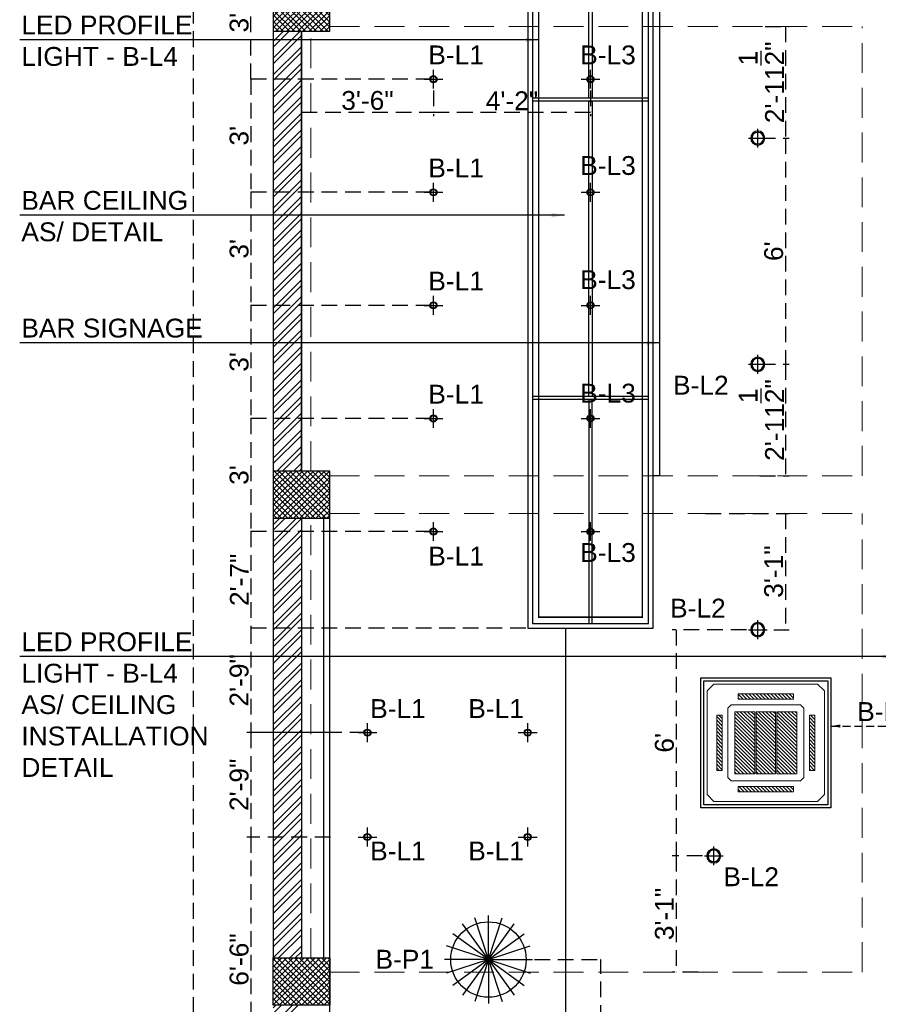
# Model space of a CAD drawing. Header units: inches. Extents: x 105152 to 158499, y 12149 to 30915.
# Tile 73 of 256: x 124587 to 124861, y 17561 to 17875. Entities that reach past the tile are written whole.
import ezdxf

# ---------------------------------------------------------------- set-up
doc = ezdxf.new("R2010")
doc.units = ezdxf.units.IN
doc.header["$MEASUREMENT"] = 0
doc.header["$PDMODE"] = 34
doc.linetypes.add('HIDDEN', pattern=[0.375, 0.25, -0.125])
for name, color, linetype, lineweight in [('-AC-EQUEPMENT', 1, 'Continuous', 20), ('PD_COLUMN', 2, 'Continuous', 60), ('PD_ELEVATION_03', 80, 'Continuous', 25), ('PD_HATCH', 45, 'Continuous', 9)]:
    doc.layers.add(name, color=color, linetype=linetype, lineweight=lineweight)
doc.layers.add('15w led', color=7, linetype='Continuous', true_color=0xe600e6)
for name, color, linetype in [('PD_025_TEXT', 61, 'Continuous'), ('PD_DIMENSION', 101, 'Continuous'), ('PD_LIGHTING', 23, 'Continuous')]:
    doc.layers.add(name, color=color, linetype=linetype)
doc.layers.add('PD_BASE', color=8, linetype='Continuous', transparency=0.5)
doc.styles.get("Standard").update_dxf_attribs({"font": 'arial.ttf', "height": 6})
doc.styles.add('style1', font='arial.ttf', dxfattribs={"height": 500})
doc.dimstyles.new('Copy of MONTY-1', dxfattribs={"dimtxt": 6, "dimasz": 6, "dimexe": 1.625, "dimexo": 9.125, "dimgap": 0.09, "dimtad": 0, "dimdec": 1, "dimzin": 0, "dimdsep": 46, "dimlunit": 4, "dimtxsty": 'Standard', "dimblk": 'OBLIQUE', "dimcen": 1.125, "dimadec": 0, "dimazin": 0, "dimtfac": 1, "dimtdec": 1, "dimtofl": 0, "dimtmove": 0, "dimatfit": 3, "dimfxl": 7, "dimfxlon": 1, "dimtolj": 1, "dimtzin": 0, "dimlwe": 15, "dimarcsym": 1})
doc.dimstyles.new('ISO-10', dxfattribs={"dimtxt": 6, "dimasz": 0.5, "dimexe": 1.25, "dimexo": 0.625, "dimtad": 1, "dimtoh": 1, "dimdec": 1, "dimlunit": 4, "dimtxsty": 'Standard', "dimblk": 'ARCHTICK', "dimcen": 2.5, "dimclrt": 3, "dimadec": 0, "dimazin": 0, "dimtfac": 1, "dimtdec": 1, "dimtmove": 1, "dimatfit": 3, "dimfxl": 1, "dimarcsym": 0})
pattern_1 = [(45, (270111.2745, 44121.918), (-1.767766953, 1.767766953), []), (135, (270111.2745, 44121.918), (-1.767766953, -1.767766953), [])]

# ---------------------------------------------------------------- blocks, each defined once
blk = doc.blocks.new('_ArchTick')
at = {"color": 0, "linetype": 'ByBlock', "const_width": 0.15}
blk.add_lwpolyline([(-0.5, -0.5), (0.5, 0.5)], dxfattribs=at)
blk = doc.blocks.new('*D151')
at = {"layer": 'Defpoints', "color": 0, "ltscale": 20, "transparency": 16777216}
for p in [(124676.99, 18343.43), (124642.49, 17413.43), (124676.99, 17413.43)]:
    blk.add_point(p, dxfattribs=at)
at = {"layer": 'PD_DIMENSION', "color": 0, "linetype": 'HIDDEN', "lineweight": -2, "ltscale": 20, "transparency": 16777216}
for p, q in [((124667.89, 18343.43), (124641.24, 18343.43)), ((124642.49, 18343.43), (124642.49, 17413.43)), ((124667.89, 17413.43), (124641.24, 17413.43))]:
    blk.add_line(p, q, dxfattribs=at)
at = {"layer": 'PD_DIMENSION', "color": 0, "lineweight": -2, "ltscale": 20, "transparency": 16777216, "xscale": 0.5, "yscale": 0.5, "zscale": 0.5}
for p, rotation in [((124642.49, 18343.43), 90), ((124642.49, 17413.43), 270)]:
    blk.add_blockref('_ArchTick', p, dxfattribs=dict(at, rotation=rotation))
at = {"layer": 'PD_DIMENSION', "color": 3, "ltscale": 20, "transparency": 16777216, "insert": (124638.8, 17899.16), "char_height": 6, "attachment_point": 5, "rotation": 90}
blk.add_mtext('77\'-6"', dxfattribs=at)
blk = doc.blocks.new('columns2')
at = {"layer": 'PD_HATCH', "lineweight": 5}
h = blk.add_hatch(dxfattribs=at)
h.set_pattern_fill('ANSI37', color=173, scale=20)
h.paths.add_polyline_path([(387, -250), (387, -268), (369, -268), (369, -250)])
h.paths.add_polyline_path([(18, 0), (18, -15), (0, -15), (0, 0)])
h.paths.add_polyline_path([(18, -828), (18, -813), (0, -813), (0, -828)])
h.paths.add_polyline_path([(201, -870), (186, -870), (186, -888), (201, -888)])
h.paths.add_polyline_path([(570, -870), (555, -870), (555, -888), (570, -888)])
h.paths.add_polyline_path([(754.5, -870), (739.5, -870), (739.5, -888), (754.5, -888)])
h.paths.add_polyline_path([(934.5, -870), (919.5, -870), (919.5, -888), (934.5, -888)])
h.paths.add_polyline_path([(385.5, -870), (370.5, -870), (370.5, -888), (385.5, -888)])
h.paths.add_polyline_path([(201, 42), (186, 42), (186, 60), (201, 60)])
h.paths.add_polyline_path([(387, -578), (387, -560), (369, -560), (369, -578)])
h.paths.add_polyline_path([(1116, -731.5), (1116, -716.5), (1098, -716.5), (1098, -731.5)])
h.paths.add_polyline_path([(1116, -111.5), (1116, -96.5), (1098, -96.5), (1098, -111.5)])
h.paths.add_polyline_path([(1116, -561.5), (1116, -576.5), (1098, -576.5), (1098, -561.5)])
h.paths.add_polyline_path([(1116, -251.5), (1116, -266.5), (1098, -266.5), (1098, -251.5)])
h.paths.add_polyline_path([(0, -731.5), (0, -716.5), (18, -716.5), (18, -731.5)])
h.paths.add_polyline_path([(0, -111.5), (0, -96.5), (18, -96.5), (18, -111.5)])
h.paths.add_polyline_path([(0, -406.5), (0, -421.5), (18, -421.5), (18, -406.5)])
h.paths.add_polyline_path([(0, -561.5), (0, -576.5), (18, -576.5), (18, -561.5)])
h.paths.add_polyline_path([(0, -251.5), (0, -266.5), (18, -266.5), (18, -251.5)])
h.paths.add_polyline_path([(993, -111.5), (993, -99.5), (984, -99.5), (984, -111.5)])
h.paths.add_polyline_path([(993, -189.5), (993, -201.5), (984, -201.5), (984, -189.5)])
h.paths.add_polyline_path([(903, -111.5), (903, -99.5), (912, -99.5), (912, -111.5)])
h.paths.add_polyline_path([(903, -189.5), (903, -201.5), (912, -201.5), (912, -189.5)])
h.paths.add_polyline_path([(75, -870), (60, -870), (60, -888), (75, -888)])
h.paths.add_polyline_path([(1116, -870), (1101, -870), (1101, -888), (1116, -888)])
h.paths.add_polyline_path([(75, 42), (60, 42), (60, 60), (75, 60)])
h.paths.add_polyline_path([(570, 42), (555, 42), (555, 60), (570, 60)])
h.paths.add_polyline_path([(754.5, 42), (739.5, 42), (739.5, 60), (754.5, 60)])
h.paths.add_polyline_path([(934.5, 42), (919.5, 42), (919.5, 60), (934.5, 60)])
h.paths.add_polyline_path([(385.5, 42), (370.5, 42), (370.5, 60), (385.5, 60)])
h.paths.add_polyline_path([(1116, 42), (1101, 42), (1101, 60), (1116, 60)])
h.paths.add_polyline_path([(738, -250), (738, -268), (756, -268), (756, -250)])
h.paths.add_polyline_path([(756, -578), (756, -560), (738, -560), (738, -578)])
at = {"layer": 'PD_COLUMN', "color": 173, "lineweight": 5}
for points in [[(0, -406.5), (0, -421.5), (18, -421.5), (18, -406.5)], [(0, -561.5), (0, -576.5), (18, -576.5), (18, -561.5)], [(0, -731.5), (0, -716.5), (18, -716.5), (18, -731.5)]]:
    blk.add_lwpolyline(points, close=True, dxfattribs=at)
at = {"layer": 'PD_HATCH', "color": 173, "linetype": 'HIDDEN', "lineweight": 5, "ltscale": 38}
for p, q in [((18, -420), (187.5, -420)), ((187.5, -563), (187.5, -420)), ((0, -561.5), (0, -421.5)), ((12, -561.5), (12, -421.5)), ((18, -563), (187.5, -563)), ((0, -716.5), (0, -576.5)), ((12, -716.5), (12, -576.5)), ((18, -575), (187.5, -575)), ((187.5, -721), (187.5, -575)), ((18, -721), (187.5, -721))]:
    blk.add_line(p, q, dxfattribs=at)
blk = doc.blocks.new('PENDANT LIGHT')
for q in [(-4.42, 13.24), (-0.1, 13.93), (4.23, 13.24), (-8.33, 11.26), (8.13, 11.26), (-11.42, 8.16), (11.23, 8.16), (-13.41, 4.26), (13.22, 4.26), (-14.1, -0.07), (-13.41, -4.4), (-11.42, -8.3), (-8.33, -11.4), (-4.42, -13.39), (-0.1, -14.07), (4.23, -13.39), (8.13, -11.4), (11.23, -8.3), (13.22, -4.4), (13.9, -0.07)]:
    blk.add_line((-0.1, -0.07), q)
blk.add_circle((-0.1, -0.07), 12)
blk = doc.blocks.new('dgdg')
h = blk.add_hatch()
h.set_pattern_fill('ANSI31', color=256, scale=150)
h.paths.add_polyline_path([(-20, -226), (-60, -226), (-60, -626), (-20, -626)])
h.paths.add_polyline_path([(-175, -71), (-575, -71), (-575, -111), (-175, -111)])
h.paths.add_polyline_path([(-690, -226), (-730, -226), (-730, -626), (-690, -626)])
h.paths.add_polyline_path([(-175, -741), (-575, -741), (-575, -781), (-175, -781)])
h = blk.add_hatch()
h.set_pattern_fill('ANSI31', color=256, scale=150)
h.set_pattern_definition([(45, (17390.127, 13433.387), (-13.258252, 13.258252), [])])
h.paths.add_polyline_path([(-455, -651), (-600, -651), (-600, -201), (-455, -201)])
h.paths.add_polyline_path([(-295, -201), (-150, -201), (-150, -651), (-295, -651)])
h.paths.add_polyline_path([(-305, -651), (-445, -651), (-445, -201), (-305, -201)])
for points in [[(-750, -1), (0, -1), (50, -51), (50, -801), (0, -851), (-750, -851), (-800, -801), (-800, -51)], [(-575, -71), (-175, -71), (-175, -111), (-575, -111)], [(-625, -151), (-125, -151), (-100, -176), (-100, -676), (-125, -701), (-625, -701), (-650, -676), (-650, -176)], [(-690, -626), (-690, -226), (-730, -226), (-730, -626)], [(-60, -626), (-60, -226), (-20, -226), (-20, -626)], [(-575, -781), (-175, -781), (-175, -741), (-575, -741)]]:
    blk.add_lwpolyline(points, close=True)
for points in [[(-455, -651), (-600, -651), (-600, -201), (-455, -201), (-455, -651)], [(-305, -651), (-445, -651), (-445, -201), (-305, -201), (-305, -651)], [(-295, -201), (-150, -201), (-150, -651), (-295, -651), (-295, -201)]]:
    blk.add_lwpolyline(points)
blk = doc.blocks.new('ight 18w')
at = {"lineweight": 25}
for p, q in [((6, 0), (-6, 0)), ((0, 6), (0, -6))]:
    blk.add_line(p, q, dxfattribs=at)
for radius in [4.5, 3.75]:
    blk.add_circle((0, 0), radius, dxfattribs=at)
blk = doc.blocks.new('GFHFGSDF')
at = {"lineweight": 25}
for p, q in [((-3, 0), (3, 0)), ((0, -3), (0, 3))]:
    blk.add_line(p, q, dxfattribs=at)
for radius in [1.12, 0.938]:
    blk.add_circle((0, 0), radius, dxfattribs=at)
blk = doc.blocks.new('*D165')
at = {"layer": 'Defpoints', "color": 0, "ltscale": 20, "transparency": 16777216}
for p in [(124718.99, 17855.68), (124660.85, 17819.68), (124718.99, 17819.68)]:
    blk.add_point(p, dxfattribs=at)
at = {"layer": 'PD_DIMENSION', "color": 0, "linetype": 'HIDDEN', "lineweight": -2, "ltscale": 20, "transparency": 16777216}
for p, q in [((124718.37, 17855.68), (124659.6, 17855.68)), ((124660.85, 17855.68), (124660.85, 17819.68)), ((124718.37, 17819.68), (124659.6, 17819.68))]:
    blk.add_line(p, q, dxfattribs=at)
at = {"layer": 'PD_DIMENSION', "color": 0, "lineweight": -2, "ltscale": 20, "transparency": 16777216, "xscale": 0.5, "yscale": 0.5, "zscale": 0.5}
for p, rotation in [((124660.85, 17855.68), 90), ((124660.85, 17819.68), 270)]:
    blk.add_blockref('_ArchTick', p, dxfattribs=dict(at, rotation=rotation))
at = {"layer": 'PD_DIMENSION', "color": 3, "ltscale": 20, "transparency": 16777216, "insert": (124657.16, 17837.68), "char_height": 6, "attachment_point": 5, "rotation": 90}
blk.add_mtext("3'", dxfattribs=at)
blk = doc.blocks.new('*D166')
at = {"layer": 'Defpoints', "color": 0, "ltscale": 20, "transparency": 16777216}
for p in [(124718.99, 17819.68), (124660.85, 17783.68), (124718.99, 17783.68)]:
    blk.add_point(p, dxfattribs=at)
at = {"layer": 'PD_DIMENSION', "color": 0, "linetype": 'HIDDEN', "lineweight": -2, "ltscale": 20, "transparency": 16777216}
for p, q in [((124718.37, 17819.68), (124659.6, 17819.68)), ((124660.85, 17819.68), (124660.85, 17783.68)), ((124718.37, 17783.68), (124659.6, 17783.68))]:
    blk.add_line(p, q, dxfattribs=at)
at = {"layer": 'PD_DIMENSION', "color": 0, "lineweight": -2, "ltscale": 20, "transparency": 16777216, "xscale": 0.5, "yscale": 0.5, "zscale": 0.5}
for p, rotation in [((124660.85, 17819.68), 90), ((124660.85, 17783.68), 270)]:
    blk.add_blockref('_ArchTick', p, dxfattribs=dict(at, rotation=rotation))
at = {"layer": 'PD_DIMENSION', "color": 3, "ltscale": 20, "transparency": 16777216, "insert": (124657.16, 17801.68), "char_height": 6, "attachment_point": 5, "rotation": 90}
blk.add_mtext("3'", dxfattribs=at)
blk = doc.blocks.new('*D167')
at = {"layer": 'Defpoints', "color": 0, "ltscale": 20, "transparency": 16777216}
for p in [(124718.99, 17783.68), (124660.85, 17747.68), (124718.99, 17747.68)]:
    blk.add_point(p, dxfattribs=at)
at = {"layer": 'PD_DIMENSION', "color": 0, "linetype": 'HIDDEN', "lineweight": -2, "ltscale": 20, "transparency": 16777216}
for p, q in [((124718.37, 17783.68), (124659.6, 17783.68)), ((124660.85, 17783.68), (124660.85, 17747.68)), ((124718.37, 17747.68), (124659.6, 17747.68))]:
    blk.add_line(p, q, dxfattribs=at)
at = {"layer": 'PD_DIMENSION', "color": 0, "lineweight": -2, "ltscale": 20, "transparency": 16777216, "xscale": 0.5, "yscale": 0.5, "zscale": 0.5}
for p, rotation in [((124660.85, 17783.68), 90), ((124660.85, 17747.68), 270)]:
    blk.add_blockref('_ArchTick', p, dxfattribs=dict(at, rotation=rotation))
at = {"layer": 'PD_DIMENSION', "color": 3, "ltscale": 20, "transparency": 16777216, "insert": (124657.16, 17765.68), "char_height": 6, "attachment_point": 5, "rotation": 90}
blk.add_mtext("3'", dxfattribs=at)
blk = doc.blocks.new('*D168')
at = {"layer": 'Defpoints', "color": 0, "ltscale": 20, "transparency": 16777216}
for p in [(124697.99, 17614.43), (124660.85, 17536.43), (124697.99, 17536.43)]:
    blk.add_point(p, dxfattribs=at)
at = {"layer": 'PD_DIMENSION', "color": 0, "linetype": 'HIDDEN', "lineweight": -2, "ltscale": 20, "transparency": 16777216}
for p, q in [((124686.25, 17614.43), (124659.6, 17614.43)), ((124660.85, 17614.43), (124660.85, 17536.43)), ((124686.25, 17536.43), (124659.6, 17536.43))]:
    blk.add_line(p, q, dxfattribs=at)
at = {"layer": 'PD_DIMENSION', "color": 0, "lineweight": -2, "ltscale": 20, "transparency": 16777216, "xscale": 0.5, "yscale": 0.5, "zscale": 0.5}
for p, rotation in [((124660.85, 17614.43), 90), ((124660.85, 17536.43), 270)]:
    blk.add_blockref('_ArchTick', p, dxfattribs=dict(at, rotation=rotation))
at = {"layer": 'PD_DIMENSION', "color": 3, "ltscale": 20, "transparency": 16777216, "insert": (124657.16, 17575.43), "char_height": 6, "attachment_point": 5, "rotation": 90}
blk.add_mtext('6\'-6"', dxfattribs=at)
blk = doc.blocks.new('*D210')
at = {"layer": 'Defpoints', "color": 0, "ltscale": 20, "transparency": 16777216}
for p in [(124823.94, 17872.43), (124822.24, 17836.93), (124831.01, 17836.93)]:
    blk.add_point(p, dxfattribs=at)
at = {"layer": 'PD_DIMENSION', "color": 0, "linetype": 'HIDDEN', "lineweight": -2, "ltscale": 20, "transparency": 16777216}
for p, q in [((124824.56, 17872.43), (124832.26, 17872.43)), ((124831.01, 17872.43), (124831.01, 17836.93)), ((124822.87, 17836.93), (124832.26, 17836.93))]:
    blk.add_line(p, q, dxfattribs=at)
at = {"layer": 'PD_DIMENSION', "color": 0, "lineweight": -2, "ltscale": 20, "transparency": 16777216, "xscale": 0.5, "yscale": 0.5, "zscale": 0.5}
for p, rotation in [((124831.01, 17872.43), 90), ((124831.01, 17836.93), 270)]:
    blk.add_blockref('_ArchTick', p, dxfattribs=dict(at, rotation=rotation))
at = {"layer": 'PD_DIMENSION', "color": 3, "ltscale": 20, "transparency": 16777216, "insert": (124823.36, 17854.68), "char_height": 6, "attachment_point": 5, "rotation": 90}
blk.add_mtext('2\'-11{\\H1.000000x;\\S1/2;}"', dxfattribs=at)
blk = doc.blocks.new('*D211')
at = {"layer": 'Defpoints', "color": 0, "ltscale": 20, "transparency": 16777216}
for p in [(124822.24, 17836.93), (124822.24, 17764.93), (124831.01, 17764.93)]:
    blk.add_point(p, dxfattribs=at)
at = {"layer": 'PD_DIMENSION', "color": 0, "linetype": 'HIDDEN', "lineweight": -2, "ltscale": 20, "transparency": 16777216}
for p, q in [((124822.87, 17836.93), (124832.26, 17836.93)), ((124831.01, 17836.93), (124831.01, 17764.93)), ((124822.87, 17764.93), (124832.26, 17764.93))]:
    blk.add_line(p, q, dxfattribs=at)
at = {"layer": 'PD_DIMENSION', "color": 0, "lineweight": -2, "ltscale": 20, "transparency": 16777216, "xscale": 0.5, "yscale": 0.5, "zscale": 0.5}
for p, rotation in [((124831.01, 17836.93), 90), ((124831.01, 17764.93), 270)]:
    blk.add_blockref('_ArchTick', p, dxfattribs=dict(at, rotation=rotation))
at = {"layer": 'PD_DIMENSION', "color": 3, "ltscale": 20, "transparency": 16777216, "insert": (124827.32, 17800.93), "char_height": 6, "attachment_point": 5, "rotation": 90}
blk.add_mtext("6'", dxfattribs=at)
blk = doc.blocks.new('*D212')
at = {"layer": 'Defpoints', "color": 0, "ltscale": 20, "transparency": 16777216}
for p in [(124822.24, 17764.93), (124822.24, 17729.43), (124831.01, 17729.43)]:
    blk.add_point(p, dxfattribs=at)
at = {"layer": 'PD_DIMENSION', "color": 0, "linetype": 'HIDDEN', "lineweight": -2, "ltscale": 20, "transparency": 16777216}
for p, q in [((124822.87, 17764.93), (124832.26, 17764.93)), ((124831.01, 17764.93), (124831.01, 17729.43)), ((124822.87, 17729.43), (124832.26, 17729.43))]:
    blk.add_line(p, q, dxfattribs=at)
at = {"layer": 'PD_DIMENSION', "color": 0, "lineweight": -2, "ltscale": 20, "transparency": 16777216, "xscale": 0.5, "yscale": 0.5, "zscale": 0.5}
for p, rotation in [((124831.01, 17764.93), 90), ((124831.01, 17729.43), 270)]:
    blk.add_blockref('_ArchTick', p, dxfattribs=dict(at, rotation=rotation))
at = {"layer": 'PD_DIMENSION', "color": 3, "ltscale": 20, "transparency": 16777216, "insert": (124823.36, 17747.18), "char_height": 6, "attachment_point": 5, "rotation": 90}
blk.add_mtext('2\'-11{\\H1.000000x;\\S1/2;}"', dxfattribs=at)
blk = doc.blocks.new('*D213')
at = {"layer": 'Defpoints', "color": 0, "ltscale": 20, "transparency": 16777216}
for p in [(124801.39, 17717.43), (124819.24, 17680.43), (124831.01, 17680.43)]:
    blk.add_point(p, dxfattribs=at)
at = {"layer": 'PD_DIMENSION', "color": 0, "linetype": 'HIDDEN', "lineweight": -2, "ltscale": 20, "transparency": 16777216}
for p, q in [((124805.61, 17717.43), (124832.26, 17717.43)), ((124831.01, 17717.43), (124831.01, 17680.43)), ((124819.87, 17680.43), (124832.26, 17680.43))]:
    blk.add_line(p, q, dxfattribs=at)
at = {"layer": 'PD_DIMENSION', "color": 0, "lineweight": -2, "ltscale": 20, "transparency": 16777216, "xscale": 0.5, "yscale": 0.5, "zscale": 0.5}
for p, rotation in [((124831.01, 17717.43), 90), ((124831.01, 17680.43), 270)]:
    blk.add_blockref('_ArchTick', p, dxfattribs=dict(at, rotation=rotation))
at = {"layer": 'PD_DIMENSION', "color": 3, "ltscale": 20, "transparency": 16777216, "insert": (124827.32, 17698.93), "char_height": 6, "attachment_point": 5, "rotation": 90}
blk.add_mtext('3\'-1"', dxfattribs=at)
blk = doc.blocks.new('*D214')
at = {"layer": 'Defpoints', "color": 0, "ltscale": 20, "transparency": 16777216}
for p in [(124819.24, 17680.43), (124796.22, 17608.43), (124805.24, 17608.43)]:
    blk.add_point(p, dxfattribs=at)
at = {"layer": 'PD_DIMENSION', "color": 0, "linetype": 'HIDDEN', "lineweight": -2, "ltscale": 20, "transparency": 16777216}
for p, q in [((124818.62, 17680.43), (124794.97, 17680.43)), ((124796.22, 17680.43), (124796.22, 17608.43)), ((124804.62, 17608.43), (124794.97, 17608.43))]:
    blk.add_line(p, q, dxfattribs=at)
at = {"layer": 'PD_DIMENSION', "color": 0, "lineweight": -2, "ltscale": 20, "transparency": 16777216, "xscale": 0.5, "yscale": 0.5, "zscale": 0.5}
for p, rotation in [((124796.22, 17680.43), 90), ((124796.22, 17608.43), 270)]:
    blk.add_blockref('_ArchTick', p, dxfattribs=dict(at, rotation=rotation))
at = {"layer": 'PD_DIMENSION', "color": 3, "ltscale": 20, "transparency": 16777216, "insert": (124792.53, 17644.43), "char_height": 6, "attachment_point": 5, "rotation": 90}
blk.add_mtext("6'", dxfattribs=at)
blk = doc.blocks.new('*D215')
at = {"layer": 'Defpoints', "color": 0, "ltscale": 20, "transparency": 16777216}
for p in [(124805.24, 17608.43), (124796.22, 17571.43), (124803.91, 17571.43)]:
    blk.add_point(p, dxfattribs=at)
at = {"layer": 'PD_DIMENSION', "color": 0, "linetype": 'HIDDEN', "lineweight": -2, "ltscale": 20, "transparency": 16777216}
for p, q in [((124804.62, 17608.43), (124794.97, 17608.43)), ((124796.22, 17608.43), (124796.22, 17571.43)), ((124803.29, 17571.43), (124794.97, 17571.43))]:
    blk.add_line(p, q, dxfattribs=at)
at = {"layer": 'PD_DIMENSION', "color": 0, "lineweight": -2, "ltscale": 20, "transparency": 16777216, "xscale": 0.5, "yscale": 0.5, "zscale": 0.5}
for p, rotation in [((124796.22, 17608.43), 90), ((124796.22, 17571.43), 270)]:
    blk.add_blockref('_ArchTick', p, dxfattribs=dict(at, rotation=rotation))
at = {"layer": 'PD_DIMENSION', "color": 3, "ltscale": 20, "transparency": 16777216, "insert": (124792.53, 17589.93), "char_height": 6, "attachment_point": 5, "rotation": 90}
blk.add_mtext('3\'-1"', dxfattribs=at)
blk = doc.blocks.new('*D294')
at = {"layer": 'Defpoints', "color": 0, "ltscale": 20, "transparency": 16777216}
for p in [(124660.85, 17891.68), (124718.99, 17891.68), (124718.99, 17855.68)]:
    blk.add_point(p, dxfattribs=at)
at = {"layer": 'PD_DIMENSION', "color": 0, "linetype": 'HIDDEN', "lineweight": -2, "ltscale": 20, "transparency": 16777216}
for p, q in [((124718.37, 17891.68), (124659.6, 17891.68)), ((124660.85, 17855.68), (124660.85, 17891.68)), ((124718.37, 17855.68), (124659.6, 17855.68))]:
    blk.add_line(p, q, dxfattribs=at)
at = {"layer": 'PD_DIMENSION', "color": 0, "lineweight": -2, "ltscale": 20, "transparency": 16777216, "xscale": 0.5, "yscale": 0.5, "zscale": 0.5}
for p, rotation in [((124660.85, 17891.68), 90), ((124660.85, 17855.68), 270)]:
    blk.add_blockref('_ArchTick', p, dxfattribs=dict(at, rotation=rotation))
at = {"layer": 'PD_DIMENSION', "color": 3, "ltscale": 20, "transparency": 16777216, "insert": (124657.16, 17873.68), "char_height": 6, "attachment_point": 5, "rotation": 90}
blk.add_mtext("3'", dxfattribs=at)
blk = doc.blocks.new('*D296')
at = {"layer": 'Defpoints', "color": 0, "ltscale": 20, "transparency": 16777216}
for p in [(124718.99, 17747.68), (124660.85, 17711.68), (124718.99, 17711.68)]:
    blk.add_point(p, dxfattribs=at)
at = {"layer": 'PD_DIMENSION', "color": 0, "linetype": 'HIDDEN', "lineweight": -2, "ltscale": 20, "transparency": 16777216}
for p, q in [((124718.37, 17747.68), (124659.6, 17747.68)), ((124660.85, 17747.68), (124660.85, 17711.68)), ((124718.37, 17711.68), (124659.6, 17711.68))]:
    blk.add_line(p, q, dxfattribs=at)
at = {"layer": 'PD_DIMENSION', "color": 0, "lineweight": -2, "ltscale": 20, "transparency": 16777216, "xscale": 0.5, "yscale": 0.5, "zscale": 0.5}
for p, rotation in [((124660.85, 17747.68), 90), ((124660.85, 17711.68), 270)]:
    blk.add_blockref('_ArchTick', p, dxfattribs=dict(at, rotation=rotation))
at = {"layer": 'PD_DIMENSION', "color": 3, "ltscale": 20, "transparency": 16777216, "insert": (124657.16, 17729.68), "char_height": 6, "attachment_point": 5, "rotation": 90}
blk.add_mtext("3'", dxfattribs=at)
blk = doc.blocks.new('*D297')
at = {"layer": 'Defpoints', "color": 0, "ltscale": 20, "transparency": 16777216}
for p in [(124718.99, 17711.68), (124660.85, 17680.93), (124748.99, 17680.93)]:
    blk.add_point(p, dxfattribs=at)
at = {"layer": 'PD_DIMENSION', "color": 0, "linetype": 'HIDDEN', "lineweight": -2, "ltscale": 20, "transparency": 16777216}
for p, q in [((124718.37, 17711.68), (124659.6, 17711.68)), ((124660.85, 17711.68), (124660.85, 17680.93)), ((124748.37, 17680.93), (124659.6, 17680.93))]:
    blk.add_line(p, q, dxfattribs=at)
at = {"layer": 'PD_DIMENSION', "color": 0, "lineweight": -2, "ltscale": 20, "transparency": 16777216, "xscale": 0.5, "yscale": 0.5, "zscale": 0.5}
for p, rotation in [((124660.85, 17711.68), 90), ((124660.85, 17680.93), 270)]:
    blk.add_blockref('_ArchTick', p, dxfattribs=dict(at, rotation=rotation))
at = {"layer": 'PD_DIMENSION', "color": 3, "ltscale": 20, "transparency": 16777216, "insert": (124657.21, 17696.3), "char_height": 6, "attachment_point": 5, "rotation": 90}
blk.add_mtext('2\'-7"', dxfattribs=at)
blk = doc.blocks.new('*D298')
at = {"layer": 'Defpoints', "color": 0, "ltscale": 20, "transparency": 16777216}
for p in [(124697.99, 17647.68), (124660.85, 17614.43), (124697.99, 17614.43)]:
    blk.add_point(p, dxfattribs=at)
at = {"layer": 'PD_DIMENSION', "color": 0, "linetype": 'HIDDEN', "lineweight": -2, "ltscale": 20, "transparency": 16777216}
for p, q in [((124686.25, 17647.68), (124659.6, 17647.68)), ((124660.85, 17647.68), (124660.85, 17614.43)), ((124686.25, 17614.43), (124659.6, 17614.43))]:
    blk.add_line(p, q, dxfattribs=at)
at = {"layer": 'PD_DIMENSION', "color": 0, "lineweight": -2, "ltscale": 20, "transparency": 16777216, "xscale": 0.5, "yscale": 0.5, "zscale": 0.5}
for p, rotation in [((124660.85, 17647.68), 90), ((124660.85, 17614.43), 270)]:
    blk.add_blockref('_ArchTick', p, dxfattribs=dict(at, rotation=rotation))
at = {"layer": 'PD_DIMENSION', "color": 3, "ltscale": 20, "transparency": 16777216, "insert": (124657.16, 17631.05), "char_height": 6, "attachment_point": 5, "rotation": 90}
blk.add_mtext('2\'-9"', dxfattribs=at)
blk = doc.blocks.new('*D299')
at = {"layer": 'Defpoints', "color": 0, "ltscale": 20, "transparency": 16777216}
for p in [(124748.99, 17680.93), (124660.85, 17647.68), (124697.99, 17647.68)]:
    blk.add_point(p, dxfattribs=at)
at = {"layer": 'PD_DIMENSION', "color": 0, "linetype": 'HIDDEN', "lineweight": -2, "ltscale": 20, "transparency": 16777216}
for p, q in [((124748.37, 17680.93), (124659.6, 17680.93)), ((124660.85, 17680.93), (124660.85, 17647.68)), ((124697.37, 17647.68), (124659.6, 17647.68))]:
    blk.add_line(p, q, dxfattribs=at)
at = {"layer": 'PD_DIMENSION', "color": 0, "lineweight": -2, "ltscale": 20, "transparency": 16777216, "xscale": 0.5, "yscale": 0.5, "zscale": 0.5}
for p, rotation in [((124660.85, 17680.93), 90), ((124660.85, 17647.68), 270)]:
    blk.add_blockref('_ArchTick', p, dxfattribs=dict(at, rotation=rotation))
at = {"layer": 'PD_DIMENSION', "color": 3, "ltscale": 20, "transparency": 16777216, "insert": (124657.16, 17664.3), "char_height": 6, "attachment_point": 5, "rotation": 90}
blk.add_mtext('2\'-9"', dxfattribs=at)
blk = doc.blocks.new('*D302')
at = {"layer": 'Defpoints', "color": 0, "ltscale": 20, "transparency": 16777216}
for p in [(124718.99, 17852.68), (124676.99, 17848.73), (124718.99, 17845.19)]:
    blk.add_point(p, dxfattribs=at)
at = {"layer": 'PD_DIMENSION', "color": 0, "linetype": 'HIDDEN', "lineweight": -2, "ltscale": 20, "transparency": 16777216}
for p, q in [((124718.99, 17852.05), (124718.99, 17843.94)), ((124676.99, 17848.11), (124676.99, 17843.94)), ((124676.99, 17845.19), (124718.99, 17845.19))]:
    blk.add_line(p, q, dxfattribs=at)
at = {"layer": 'PD_DIMENSION', "color": 0, "lineweight": -2, "ltscale": 20, "transparency": 16777216, "xscale": 0.5, "yscale": 0.5, "zscale": 0.5, "rotation": 180}
blk.add_blockref('_ArchTick', (124676.99, 17845.19), dxfattribs=at)
at = {"layer": 'PD_DIMENSION', "color": 0, "lineweight": -2, "ltscale": 20, "transparency": 16777216, "xscale": 0.5, "yscale": 0.5, "zscale": 0.5}
blk.add_blockref('_ArchTick', (124718.99, 17845.19), dxfattribs=at)
at = {"layer": 'PD_DIMENSION', "color": 3, "ltscale": 20, "transparency": 16777216, "insert": (124697.99, 17848.88), "char_height": 6, "attachment_point": 5}
blk.add_mtext('3\'-6"', dxfattribs=at)
blk = doc.blocks.new('*D303')
at = {"layer": 'Defpoints', "color": 0, "ltscale": 20, "transparency": 16777216}
for p in [(124718.99, 17852.68), (124768.99, 17852.68), (124768.99, 17845.19)]:
    blk.add_point(p, dxfattribs=at)
at = {"layer": 'PD_DIMENSION', "color": 0, "linetype": 'HIDDEN', "lineweight": -2, "ltscale": 20, "transparency": 16777216}
for p, q in [((124718.99, 17852.05), (124718.99, 17843.94)), ((124768.99, 17852.05), (124768.99, 17843.94)), ((124718.99, 17845.19), (124768.99, 17845.19))]:
    blk.add_line(p, q, dxfattribs=at)
at = {"layer": 'PD_DIMENSION', "color": 0, "lineweight": -2, "ltscale": 20, "transparency": 16777216, "xscale": 0.5, "yscale": 0.5, "zscale": 0.5, "rotation": 180}
blk.add_blockref('_ArchTick', (124718.99, 17845.19), dxfattribs=at)
at = {"layer": 'PD_DIMENSION', "color": 0, "lineweight": -2, "ltscale": 20, "transparency": 16777216, "xscale": 0.5, "yscale": 0.5, "zscale": 0.5}
blk.add_blockref('_ArchTick', (124768.99, 17845.19), dxfattribs=at)
at = {"layer": 'PD_DIMENSION', "color": 3, "ltscale": 20, "transparency": 16777216, "insert": (124743.99, 17848.82), "char_height": 6, "attachment_point": 5}
blk.add_mtext('4\'-2"', dxfattribs=at)
blk = doc.blocks.new('_OBLIQUE')
at = {"color": 0, "linetype": 'ByBlock'}
blk.add_line((-0.5, -0.5), (0.5, 0.5), dxfattribs=at)
blk = doc.blocks.new('*D309')
at = {"layer": 'Defpoints', "color": 0, "ltscale": 20, "transparency": 16777216}
for p in [(124750.5, 17575.43), (124772.24, 17575.43), (124736.5, 17473.43)]:
    blk.add_point(p, dxfattribs=at)
at = {"layer": 'PD_DIMENSION', "color": 0, "linetype": 'HIDDEN', "lineweight": -2, "ltscale": 20, "transparency": 16777216}
for p, q in [((124751.13, 17575.43), (124773.49, 17575.43)), ((124772.24, 17473.43), (124772.24, 17575.43)), ((124746.84, 17473.43), (124773.49, 17473.43))]:
    blk.add_line(p, q, dxfattribs=at)
at = {"layer": 'PD_DIMENSION', "color": 0, "lineweight": -2, "ltscale": 20, "transparency": 16777216, "xscale": 0.5, "yscale": 0.5, "zscale": 0.5}
for p, rotation in [((124772.24, 17575.43), 90), ((124772.24, 17473.43), 270)]:
    blk.add_blockref('_ArchTick', p, dxfattribs=dict(at, rotation=rotation))
at = {"layer": 'PD_DIMENSION', "color": 3, "ltscale": 20, "transparency": 16777216, "insert": (124768.56, 17524.43), "char_height": 6, "attachment_point": 5, "rotation": 90}
blk.add_mtext('8\'-6"', dxfattribs=at)

msp = doc.modelspace()

# ---------------------------------------------------------------- hatches: boundary and pattern name
at = {"layer": 'PD_BASE'}
h = msp.add_hatch(dxfattribs=at)
h.set_pattern_fill('ANSI32', color=256, scale=10)
h.set_pattern_definition([(45, (124673.841, 17518.1774), (-2.65165, 2.65165), []), (45, (124675.6088, 17518.1774), (-2.65165, 2.65165), [])])
h.paths.add_polyline_path([(124676.99, 17560.93), (124667.99, 17560.93), (124667.99, 17479.43), (124676.99, 17479.43)])
h.paths.add_polyline_path([(125038.49, 17413.43), (124868.99, 17413.43), (124868.99, 17404.43), (125038.49, 17404.43)])
h.paths.add_polyline_path([(125222.99, 17413.43), (125053.49, 17413.43), (125053.49, 17404.43), (125222.99, 17404.43)])
h.paths.add_polyline_path([(124676.99, 18277.43), (124667.99, 18277.43), (124667.99, 18195.93), (124676.99, 18195.93)])
h.paths.add_polyline_path([(124676.99, 18180.93), (124667.99, 18180.93), (124667.99, 18040.93), (124676.99, 18040.93)])
h.paths.add_polyline_path([(124676.99, 18025.93), (124667.99, 18025.93), (124667.99, 17885.93), (124676.99, 17885.93)])
h.paths.add_polyline_path([(124676.99, 17870.93), (124667.99, 17870.93), (124667.99, 17730.93), (124676.99, 17730.93)])
h.paths.add_polyline_path([(124676.99, 17715.93), (124667.99, 17715.93), (124667.99, 17575.93), (124676.99, 17575.93)])
h.paths.add_polyline_path([(125768.99, 18352.43), (125602.49, 18352.43), (125602.49, 18343.43), (125768.99, 18343.43)])
h.paths.add_polyline_path([(125587.49, 18352.43), (125422.49, 18352.43), (125422.49, 18343.43), (125587.49, 18343.43)])
h.paths.add_polyline_path([(125407.49, 18352.43), (125237.99, 18352.43), (125237.99, 18343.43), (125407.49, 18343.43)])
h.paths.add_polyline_path([(125222.99, 18352.43), (125053.49, 18352.43), (125053.49, 18343.43), (125222.99, 18343.43)])
h.paths.add_polyline_path([(124853.99, 18352.43), (124742.99, 18352.43), (124742.99, 18343.43), (124853.99, 18343.43)])
h.paths.add_polyline_path([(124727.99, 18352.43), (124667.99, 18352.43), (124667.99, 18292.43), (124676.99, 18292.43), (124676.99, 18343.43), (124727.99, 18343.43)])
h.paths.add_polyline_path([(124676.99, 17464.43), (124667.99, 17464.43), (124667.99, 17404.43), (124727.99, 17404.43), (124727.99, 17413.43), (124676.99, 17413.43)])
h.paths.add_polyline_path([(124853.99, 17413.43), (124742.99, 17413.43), (124742.99, 17404.43), (124853.99, 17404.43)])
h.paths.add_polyline_path([(125262.74, 17413.43), (125237.99, 17413.43), (125237.99, 17404.43), (125262.74, 17404.43)])
h.paths.add_polyline_path([(125407.49, 17413.43), (125382.74, 17413.43), (125382.74, 17404.43), (125407.49, 17404.43)])
h.paths.add_polyline_path([(125444.99, 17413.43), (125422.49, 17413.43), (125422.49, 17404.43), (125444.99, 17404.43)])
h.paths.add_polyline_path([(125587.49, 17413.43), (125564.99, 17413.43), (125564.99, 17404.43), (125587.49, 17404.43)])
h.paths.add_polyline_path([(125624.99, 17413.43), (125602.49, 17413.43), (125602.49, 17404.43), (125624.99, 17404.43)])
h.paths.add_polyline_path([(125768.99, 17413.43), (125744.99, 17413.43), (125744.99, 17404.43), (125768.99, 17404.43)])
h.paths.add_polyline_path([(125783.99, 17422.43), (125774.99, 17422.43)])
h.paths.add_polyline_path([(125783.99, 17560.93), (125774.99, 17560.93), (125774.99, 17422.43), (125783.99, 17422.43)])
h.paths.add_polyline_path([(125783.99, 17715.93), (125774.99, 17715.93), (125774.99, 17575.93), (125783.99, 17575.93)])
h.paths.add_polyline_path([(125783.99, 18025.93), (125774.99, 18025.93), (125774.99, 17730.93), (125783.99, 17730.93)])
h.paths.add_polyline_path([(125783.99, 18334.43), (125774.99, 18334.43), (125774.99, 18195.93), (125783.99, 18195.93)])
h.paths.add_polyline_path([(125765.99, 18192.93), (125660.99, 18192.93), (125660.99, 18183.93), (125765.99, 18183.93)])
h.paths.add_polyline_path([(125660.99, 18180.93), (125651.99, 18180.93), (125651.99, 18102.93), (125660.99, 18102.93)])
h.paths.add_polyline_path([(125651.99, 18192.93), (125579.99, 18192.93), (125579.99, 18183.93), (125651.99, 18183.93)])
h.paths.add_polyline_path([(125579.99, 18180.93), (125570.99, 18180.93), (125570.99, 18102.93), (125579.99, 18102.93)])
h.paths.add_polyline_path([(125570.99, 18192.93), (125489.99, 18192.93), (125489.99, 18090.93), (125516.99, 18090.93), (125516.99, 18099.93), (125498.99, 18099.93), (125498.99, 18183.93), (125570.99, 18183.93)])
h.paths.add_polyline_path([(125570.99, 18099.93), (125552.99, 18099.93), (125552.99, 18090.93), (125570.99, 18090.93)], flags=17)
h.paths.add_polyline_path([(125597.99, 18099.93), (125579.99, 18099.93), (125579.99, 18090.93), (125597.99, 18090.93)])
h.paths.add_polyline_path([(125651.99, 18099.93), (125633.99, 18099.93), (125633.99, 18090.93), (125651.99, 18090.93)])
h.paths.add_polyline_path([(125660.99, 18090.93), (125651.99, 18090.93), (125651.99, 18027.93), (125660.99, 18027.93)])
h.paths.add_polyline_path([(125783.99, 18041.93), (125774.99, 18041.93), (125774.99, 18040.93), (125783.99, 18040.93)])
h.paths.add_polyline_path([(125783.99, 18180.93), (125774.99, 18180.93), (125774.99, 18161.93), (125783.99, 18161.93)])
h.paths.add_polyline_path([(124905.74, 18343.43), (124905.74, 18352.43), (124868.99, 18352.43), (124868.99, 18343.43)])
h.paths.add_polyline_path([(125001.74, 18352.43), (125001.74, 18343.43), (125038.49, 18343.43), (125038.49, 18352.43)])
h = msp.add_hatch(dxfattribs=at)
h.set_pattern_fill('ANSI37', color=256, scale=20)
h.set_pattern_definition(pattern_1)
h.paths.add_polyline_path([(124667.99, 17885.93), (124667.99, 17870.93), (124685.99, 17870.93), (124685.99, 17885.93)])
h = msp.add_hatch(dxfattribs=at)
h.set_pattern_fill('ANSI37', color=256, scale=20)
h.set_pattern_definition(pattern_1)
h.paths.add_polyline_path([(124667.99, 17730.93), (124667.99, 17715.93), (124685.99, 17715.93), (124685.99, 17730.93)])
h = msp.add_hatch(dxfattribs=at)
h.set_pattern_fill('ANSI37', color=256, scale=20)
h.set_pattern_definition(pattern_1)
h.paths.add_polyline_path([(124667.99, 17560.93), (124667.99, 17575.93), (124685.99, 17575.93), (124685.99, 17560.93)])

# ---------------------------------------------------------------- linework, layer by layer
at = {"layer": 'PD_BASE', "lineweight": 30}
for p, q in [((124667.99, 17870.93), (124667.99, 17730.93)), ((124676.99, 17870.93), (124676.99, 17730.93)), ((124667.99, 17715.93), (124667.99, 17575.93)), ((124676.99, 17715.93), (124676.99, 17575.93))]:
    msp.add_line(p, q, dxfattribs=at)
at = {"layer": 'PD_BASE'}
for points in [[(124667.99, 17885.93), (124667.99, 17870.93), (124685.99, 17870.93), (124685.99, 17885.93)], [(124667.99, 17730.93), (124667.99, 17715.93), (124685.99, 17715.93), (124685.99, 17730.93)], [(124683.99, 17715.93), (124683.99, 17575.93), (124685.99, 17575.93), (124685.99, 17715.93)], [(124667.99, 17560.93), (124667.99, 17575.93), (124685.99, 17575.93), (124685.99, 17560.93)]]:
    msp.add_lwpolyline(points, close=True, dxfattribs=at)
at = {"layer": 'PD_ELEVATION_03'}
for p, q in [((124787.49, 17849.68), (124750.49, 17849.68)), ((124787.49, 17848.68), (124750.49, 17848.68)), ((124787.49, 17754.68), (124750.49, 17754.68)), ((124787.49, 17753.68), (124750.49, 17753.68))]:
    msp.add_line(p, q, dxfattribs=at)
for points in [[(124685.99, 17422.43), (124685.99, 17730.93), (124676.99, 17730.93), (124676.99, 17870.93), (124685.99, 17870.93), (124685.99, 18180.93), (124760.99, 18180.93), (124760.99, 17922.43), (124748.99, 17922.43), (124748.99, 17680.93), (124760.99, 17680.93), (124760.99, 17422.43)], [(124788.99, 17922.43), (124748.99, 17922.43), (124748.99, 17680.93), (124788.99, 17680.93)], [(124787.49, 17920.93), (124750.49, 17920.93), (124750.49, 17682.43), (124787.49, 17682.43)], [(124769.49, 17849.68), (124768.49, 17849.68), (124768.49, 17920.93), (124769.49, 17920.93)], [(124769.49, 17754.68), (124768.49, 17754.68), (124768.49, 17848.68), (124769.49, 17848.68)], [(124769.49, 17753.68), (124768.49, 17753.68), (124768.49, 17682.43), (124769.49, 17682.43)]]:
    msp.add_lwpolyline(points, close=True, dxfattribs=at)
at = {"layer": 'PD_LIGHTING', "linetype": 'HIDDEN', "ltscale": 10, "const_width": 0.5}
msp.add_lwpolyline([(124785.49, 17918.93), (124752.49, 17918.93), (124752.49, 17684.43), (124785.49, 17684.43)], close=True, dxfattribs=at)
at = {"layer": 'PD_LIGHTING'}
for points in [[(124788.99, 17884.43), (124790.99, 17884.43), (124790.99, 17729.43), (124788.99, 17729.43)], [(124804.09, 17665.13), (124845.49, 17665.13), (124845.49, 17623.73), (124804.09, 17623.73)], [(124805.09, 17664.13), (124844.49, 17664.13), (124844.49, 17624.73), (124805.09, 17624.73)]]:
    msp.add_lwpolyline(points, close=True, dxfattribs=at)

# ---------------------------------------------------------------- block references
at = {"layer": '-AC-EQUEPMENT', "color": 251, "true_color": 0x636466, "xscale": -0.04399999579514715, "yscale": 0.04399999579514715, "zscale": 0.04399999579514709}
msp.add_blockref('dgdg', (124808.29, 17663.17), dxfattribs=at)
at = {"layer": '15w led', "xscale": -0.5, "yscale": 0.5, "zscale": 0.5, "rotation": 90}
for p in [(124822.24, 17836.93), (124822.24, 17764.93), (124822.24, 17680.43), (124808.24, 17608.43)]:
    msp.add_blockref('ight 18w', p, dxfattribs=at)
at = {"layer": 'PD_COLUMN'}
msp.add_blockref('columns2', (124667.99, 18292.43), dxfattribs=at)
at = {"layer": 'PD_LIGHTING'}
for name, p in [('GFHFGSDF', (124718.99, 17855.68)), ('GFHFGSDF', (124768.99, 17855.68)), ('GFHFGSDF', (124718.99, 17819.68)), ('GFHFGSDF', (124768.99, 17819.68)), ('GFHFGSDF', (124718.99, 17783.68)), ('GFHFGSDF', (124768.99, 17783.68)), ('GFHFGSDF', (124718.99, 17747.68)), ('GFHFGSDF', (124718.99, 17747.68)), ('GFHFGSDF', (124768.99, 17747.68)), ('GFHFGSDF', (124768.99, 17747.68)), ('GFHFGSDF', (124718.99, 17711.68)), ('GFHFGSDF', (124768.99, 17711.68)), ('GFHFGSDF', (124697.99, 17647.68)), ('GFHFGSDF', (124748.99, 17647.68)), ('GFHFGSDF', (124697.99, 17614.43)), ('GFHFGSDF', (124748.99, 17614.43)), ('PENDANT LIGHT', (124736.6, 17575.5))]:
    msp.add_blockref(name, p, dxfattribs=at)

# ---------------------------------------------------------------- texts
at = {"layer": 'PD_025_TEXT', "char_height": 6, "attachment_point": 1, "style": 'style1'}
for s, insert, width in [('LED PROFILE LIGHT - B-L4', (124587.82, 17875.93), 57.0824), ('\\pxi0.40344,qc;B-L1', (124709.18, 17866.42), 31.6583), ('\\pxi0.40344,qc;B-L3', (124757.52, 17866.42), 31.6583), ('\\pxi0.40344,qc;B-L1', (124709.18, 17830.42), 31.6583), ('\\pxi0.40344,qc;B-L3', (124757.52, 17831.21), 31.6583), ('BAR CEILING AS/ DETAIL', (124587.82, 17820.1), 57.0824), ('\\pxi0.40344,qc;B-L3', (124757.52, 17794.86), 31.6583), ('\\pxi0.40344,qc;B-L1', (124709.18, 17794.42), 31.6583), ('BAR SIGNAGE', (124587.82, 17779.45), 57.0824), ('\\pxi0.40344,qc;B-L2', (124787.07, 17761.28), 31.6583), ('\\pxi0.40344,qc;B-L1', (124709.18, 17758.42), 31.6583), ('\\pxi0.40344,qc;B-L3', (124757.52, 17758.74), 31.6583), ('\\pxi0.40344,qc;B-L3', (124757.52, 17708.01), 31.6583), ('\\pxi0.40344,qc;B-L1', (124709.18, 17706.86), 31.6583), ('\\pxi0.40344,qc;B-L2', (124786.13, 17690.3), 31.6583), ('LED PROFILE LIGHT - B-L4\\PAS/ CEILING INSTALLATION DETAIL', (124587.82, 17679.59), 57.0824), ('\\pxi0.40344,qc;B-L1', (124690.66, 17658.32), 31.6583), ('\\pxi0.40344,qc;B-L1', (124721.89, 17658.32), 31.6583), ('\\pxi0.40344,qc;B-L7', (124845.7, 17657.37), 31.6583), ('\\pxi0.40344,qc;B-L1', (124690.66, 17612.99), 31.6583), ('\\pxi0.40344,qc;B-L1', (124721.89, 17612.99), 31.6583), ('\\pxi0.40344,qc;B-L2', (124803.09, 17604.78), 31.6583), ('\\pxi0.40344,qc;B-P1', (124692.83, 17578.52), 31.6583)]:
    msp.add_mtext(s, dxfattribs=dict(at, insert=insert, width=width))

# ---------------------------------------------------------------- dimensions: what is measured, and where the dimension line sits
at = {"layer": 'PD_DIMENSION', "ltscale": 20}
dim = msp.add_linear_dim(base=(124642.49, 17413.43), p1=(124676.99, 18343.43), p2=(124676.99, 17413.43), angle=90, dimstyle='ISO-10', override={"dimfxl": 25.4, "dimfxlon": 1, "dimarcsym": 1}, dxfattribs=at)
dim.commit()
dim.dimension.update_dxf_attribs({"geometry": '*D151', "text_midpoint": (124642.49, 17899.16), "dimtype": 160})
for base, p1, p2, override, picture, middle in [((124660.85, 17891.68), (124718.99, 17855.68), (124718.99, 17891.68), {"dimfxl": 120, "dimfxlon": 1, "dimarcsym": 1}, '*D294', (124657.16, 17873.68)), ((124831.01, 17836.93), (124823.94, 17872.43), (124822.24, 17836.93), {"dimfxl": 25.4, "dimfxlon": 1, "dimarcsym": 1}, '*D210', (124823.36, 17854.68)), ((124660.85, 17819.68), (124718.99, 17855.68), (124718.99, 17819.68), {"dimfxl": 120, "dimfxlon": 1, "dimarcsym": 1}, '*D165', (124657.16, 17837.68)), ((124831.01, 17764.93), (124822.24, 17836.93), (124822.24, 17764.93), {"dimfxl": 25.4, "dimfxlon": 1, "dimarcsym": 1}, '*D211', (124827.32, 17800.93)), ((124660.85, 17783.68), (124718.99, 17819.68), (124718.99, 17783.68), {"dimfxl": 120, "dimfxlon": 1, "dimarcsym": 1}, '*D166', (124657.16, 17801.68)), ((124660.85, 17747.68), (124718.99, 17783.68), (124718.99, 17747.68), {"dimfxl": 120, "dimfxlon": 1, "dimarcsym": 1}, '*D167', (124657.16, 17765.68)), ((124831.01, 17729.43), (124822.24, 17764.93), (124822.24, 17729.43), {"dimfxl": 25.4, "dimfxlon": 1, "dimarcsym": 1}, '*D212', (124823.36, 17747.18)), ((124660.85, 17711.68), (124718.99, 17747.68), (124718.99, 17711.68), {"dimfxl": 120, "dimfxlon": 1, "dimarcsym": 1}, '*D296', (124657.16, 17729.68)), ((124831.01, 17680.43), (124801.39, 17717.43), (124819.24, 17680.43), {"dimfxl": 25.4, "dimfxlon": 1, "dimarcsym": 1}, '*D213', (124827.32, 17698.93)), ((124660.84622878, 17680.92694978), (124718.99150181, 17711.67694979), (124748.9915018, 17680.92694978), {"dimfxl": 120, "dimfxlon": 1, "dimarcsym": 1}, '*D297', (124657.20895047, 17696.30194978)), ((124660.84622878, 17647.67694978), (124748.9915018, 17680.92694978), (124697.9915018, 17647.67694978), {"dimfxl": 120, "dimfxlon": 1, "dimarcsym": 1}, '*D299', (124657.15779086, 17664.30194978)), ((124796.22, 17608.43), (124819.24, 17680.43), (124805.24, 17608.43), {"dimfxl": 25.4, "dimfxlon": 1, "dimarcsym": 1}, '*D214', (124792.53, 17644.43)), ((124660.84622878, 17614.42694978), (124697.9915018, 17647.67694978), (124697.9915018, 17614.42694978), {"dimfxl": 25.4, "dimfxlon": 1, "dimarcsym": 1}, '*D298', (124657.15779086, 17631.05194978)), ((124660.85, 17536.43), (124697.99, 17614.43), (124697.99, 17536.43), {"dimfxl": 25.4, "dimfxlon": 1, "dimarcsym": 1}, '*D168', (124657.16, 17575.43)), ((124796.22, 17571.43), (124805.24, 17608.43), (124803.91, 17571.43), {"dimfxl": 25.4, "dimfxlon": 1, "dimarcsym": 1}, '*D215', (124792.53, 17589.93)), ((124772.24, 17575.43), (124736.5, 17473.43), (124750.5, 17575.43), {"dimfxl": 25.4, "dimfxlon": 1, "dimarcsym": 1}, '*D309', (124768.56, 17524.43))]:
    dim = msp.add_linear_dim(base=base, p1=p1, p2=p2, angle=90, dimstyle='ISO-10', override=override, dxfattribs=at)
    dim.commit()
    dim.dimension.update_dxf_attribs({"geometry": picture, "text_midpoint": middle})
for base, p1, p2, picture, middle in [((124718.99, 17845.19), (124676.99, 17848.73), (124718.99, 17852.68), '*D302', (124697.99, 17848.88)), ((124768.99, 17845.19), (124718.99, 17852.68), (124768.99, 17852.68), '*D303', (124743.99, 17848.82))]:
    dim = msp.add_linear_dim(base=base, p1=p1, p2=p2, dimstyle='ISO-10', override={"dimfxl": 120, "dimfxlon": 1, "dimarcsym": 1}, dxfattribs=at)
    dim.commit()
    dim.dimension.update_dxf_attribs({"geometry": picture, "text_midpoint": middle})

# ---------------------------------------------------------------- leaders
at = {"layer": 'PD_025_TEXT'}
for points in [[(124752.49, 17868.22), (124587.29, 17868.22)], [(124760.68, 17812.38), (124587.29, 17812.38)], [(124790.99, 17771.74), (124587.29, 17771.74)], [(124865.99, 17671.88), (124587.29, 17671.88)]]:
    msp.add_leader(points, dimstyle='Copy of MONTY-1', override={"dimasz": 4, "dimclrd": 256, "dimclrt": 256, "dimfxl": 0.18}, dxfattribs=at)
at = {"layer": 'PD_025_TEXT', "linetype": 'HIDDEN', "ltscale": 10}
msp.add_leader([(124845.49, 17649.76), (124873.05, 17649.76)], dimstyle='ISO-10', override={"dimasz": 3, "dimtad": 0, "dimfxl": 25.4, "dimfxlon": 1, "dimarcsym": 1}, dxfattribs=at)

doc.saveas('drawing.dxf')
